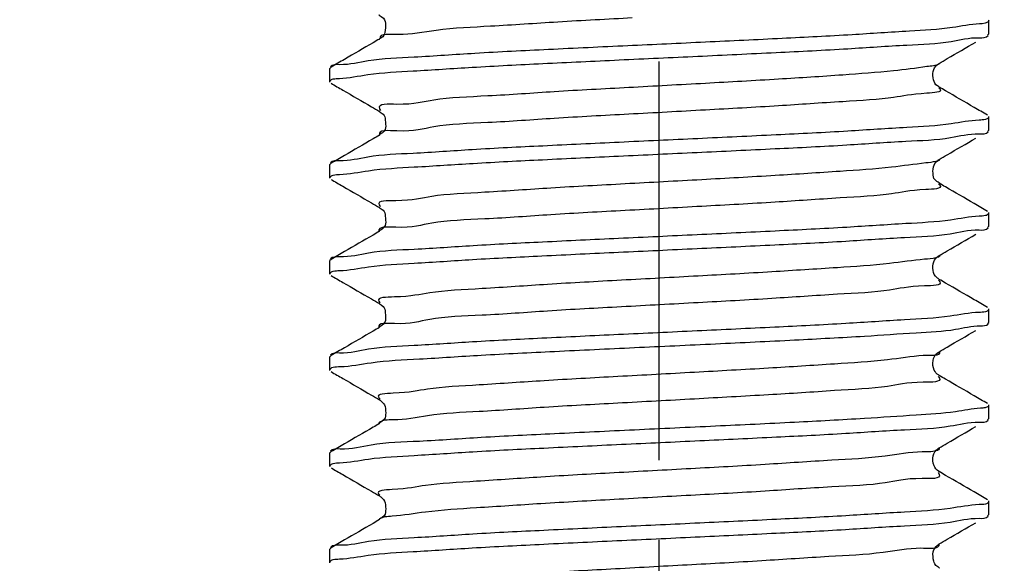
# Model space of a CAD drawing. Header units: millimetres. Extents: x 0 to 210, y 0 to 297.
# Tile 177 of 184: x 125 to 142, y 189 to 199. Entities that reach past the tile are written whole.
import ezdxf

# ---------------------------------------------------------------- set-up
doc = ezdxf.new("R2010")
doc.units = ezdxf.units.MM
doc.header["$LTSCALE"] = 19.36
doc.linetypes.add('CENTER', pattern=[0.6, 0.375, -0.075, 0.075, -0.075])
doc.layers.get('0').update_dxf_attribs({"linetype": 'CONTINUOUS'})
doc.layers.add('DEFAULT_1', color=7, linetype='CENTER')
doc.layers.add('ZEICHNUNGSBEMASSUNGEN', color=7, linetype='CONTINUOUS')
doc.styles.get("Standard").update_dxf_attribs({"font": 'ISOCP.SHX', "width": 0.6})
doc.dimstyles.new('DIMSTYLE_1', dxfattribs={"dimtxt": 2.5, "dimasz": 3.5, "dimexe": 0.18, "dimexo": 0.0625, "dimgap": 0.09, "dimtad": 1, "dimdsep": 46, "dimtxsty": 'Standard', "dimblk": '_FILLED', "dimblk1": '_FILLED', "dimblk2": '_FILLED', "dimcen": 0.09, "dimclrt": 7, "dimadec": 0, "dimazin": 0, "dimtp": 0.01, "dimtm": 0.01, "dimtfac": 1, "dimtofl": 0, "dimtmove": 0, "dimatfit": 3, "dimldrblk": '_FILLED', "dimfxl": 0, "dimtolj": 1, "dimarcsym": 0})
doc.dimstyles.new('DIMSTYLE_2', dxfattribs={"dimtxt": 2.5, "dimasz": 3.5, "dimexe": 0.18, "dimexo": 0.0625, "dimgap": 0.09, "dimtad": 1, "dimdec": 3, "dimdsep": 46, "dimtxsty": 'Standard', "dimblk": '_FILLED', "dimblk1": '_FILLED', "dimblk2": '_FILLED', "dimcen": 0.09, "dimclrt": 7, "dimadec": 0, "dimazin": 0, "dimtp": 0.001, "dimtm": 0.001, "dimtfac": 1, "dimtdec": 3, "dimtofl": 0, "dimtmove": 0, "dimatfit": 3, "dimldrblk": '_FILLED', "dimfxl": 0, "dimtolj": 1, "dimarcsym": 0})
doc.dimstyles.new('DIMSTYLE_3', dxfattribs={"dimtxt": 2.5, "dimasz": 3.5, "dimexe": 0.18, "dimexo": 0.0625, "dimgap": 0.09, "dimtad": 1, "dimdec": 3, "dimdsep": 46, "dimtxsty": 'Standard', "dimblk": '_FILLED', "dimblk1": '_FILLED', "dimblk2": '_FILLED', "dimcen": 0.09, "dimclrt": 7, "dimadec": 0, "dimazin": 0, "dimtp": 0.001, "dimtm": 0.001, "dimtfac": 1, "dimtdec": 3, "dimtofl": 0, "dimtmove": 0, "dimatfit": 3, "dimldrblk": '_FILLED', "dimfxl": 0, "dimtolj": 1, "dimarcsym": 0})
doc.dimstyles.new('DIMSTYLE_4', dxfattribs={"dimtxt": 2.5, "dimasz": 3.5, "dimexe": 0.18, "dimexo": 0.0625, "dimgap": 0.09, "dimtad": 1, "dimdsep": 46, "dimtxsty": 'Standard', "dimblk": '_FILLED', "dimblk1": '_FILLED', "dimblk2": '_FILLED', "dimcen": 0.09, "dimclrt": 7, "dimadec": 0, "dimazin": 0, "dimtp": 0.01, "dimtm": 0.01, "dimtfac": 1, "dimtofl": 0, "dimtmove": 0, "dimatfit": 3, "dimldrblk": '_FILLED', "dimfxl": 0, "dimtolj": 1, "dimarcsym": 0})
doc.dimstyles.new('DIMSTYLE_5', dxfattribs={"dimtxt": 2.5, "dimasz": 3.5, "dimexe": 0.18, "dimexo": 0.0625, "dimgap": 0.09, "dimtad": 1, "dimdsep": 46, "dimtxsty": 'Standard', "dimblk": '_FILLED', "dimblk1": '_FILLED', "dimblk2": '_FILLED', "dimcen": 0.09, "dimclrt": 7, "dimadec": 0, "dimazin": 0, "dimtp": 0.5, "dimtm": 0.5, "dimtfac": 1, "dimtofl": 0, "dimtmove": 0, "dimatfit": 3, "dimldrblk": '_FILLED', "dimfxl": 0, "dimtolj": 1, "dimarcsym": 0})
doc.dimstyles.new('DIMSTYLE_6', dxfattribs={"dimtxt": 2.5, "dimasz": 3.5, "dimexe": 0.18, "dimexo": 0.0625, "dimgap": 0.09, "dimtad": 1, "dimdec": 3, "dimdsep": 46, "dimtxsty": 'Standard', "dimblk": '_FILLED', "dimblk1": '_FILLED', "dimblk2": '_FILLED', "dimcen": 0.09, "dimclrt": 7, "dimadec": 0, "dimazin": 0, "dimtp": 0.001, "dimtm": 0.001, "dimtfac": 1, "dimtdec": 3, "dimtofl": 0, "dimtmove": 0, "dimatfit": 3, "dimldrblk": '_FILLED', "dimfxl": 0, "dimtolj": 1, "dimarcsym": 0})
doc.dimstyles.new('DIMSTYLE_7', dxfattribs={"dimtxt": 2.5, "dimasz": 3.5, "dimexe": 0.18, "dimexo": 0.0625, "dimgap": 0.09, "dimtad": 1, "dimdsep": 46, "dimtxsty": 'Standard', "dimblk": '_FILLED', "dimblk1": '_FILLED', "dimblk2": '_FILLED', "dimcen": 0.09, "dimclrt": 7, "dimadec": 0, "dimazin": 0, "dimtol": 1, "dimtp": 0.1, "dimtm": 0.1, "dimtfac": 1, "dimtofl": 0, "dimtmove": 0, "dimatfit": 3, "dimldrblk": '_FILLED', "dimfxl": 0, "dimtolj": 1, "dimarcsym": 0})

# ---------------------------------------------------------------- blocks, each defined once
blk = doc.blocks.new('_FILLED')
at = {"color": 0, "linetype": 'ByBlock'}
blk.add_solid([(0, 0), (-1, 0.1429), (-1, -0.1429)], dxfattribs=at)
blk = doc.blocks.new('*D')
at = {"color": 3}
for p, q in [((154.911, 251.839), (154.911, 274.499)), ((154.911, 274.499), (154.911, 251.589)), ((132.186, 251.839), (132.186, 271.429)), ((140.186, 251.839), (140.186, 271.429)), ((132.186, 270.429), (136.186, 270.429)), ((140.186, 270.429), (136.186, 270.429)), ((140.186, 251.839), (119.81, 251.839)), ((120.81, 251.839), (120.81, 244.839)), ((132.687, 251.839), (155.911, 251.839)), ((140.186, 251.839), (185.376, 251.839)), ((184.376, 251.839), (184.376, 196.839)), ((154.911, 243.839), (154.911, 251.589)), ((132.186, 251.339), (155.911, 251.339)), ((154.911, 251.339), (154.911, 243.839)), ((140.686, 247.839), (156.109, 247.839)), ((155.109, 247.839), (155.109, 242.839)), ((120.81, 237.839), (120.81, 244.839)), ((155.109, 237.839), (155.109, 242.839)), ((140.186, 237.839), (119.81, 237.839)), ((130.186, 237.839), (130.186, 201.939)), ((140.686, 237.839), (156.109, 237.839)), ((142.186, 237.839), (142.186, 201.939)), ((136.186, 202.939), (116.608, 202.939)), ((130.186, 202.939), (136.186, 202.939)), ((142.186, 202.939), (136.186, 202.939)), ((184.376, 141.839), (184.376, 196.839)), ((43.965, 141.839), (55.646, 141.839)), ((45.305, 141.839), (61.435, 141.839)), ((54.646, 141.839), (54.646, 135.839)), ((60.435, 141.839), (60.435, 81.839)), ((140.186, 141.839), (185.376, 141.839)), ((146.186, 131.571), (146.186, 138.185)), ((122.563, 128.839), (122.563, 136.339)), ((122.563, 136.339), (122.563, 128.589)), ((54.646, 129.839), (54.646, 135.839)), ((146.186, 131.571), (151.914, 134.878)), ((144.189, 129.916), (145.186, 129.839)), ((43.965, 129.839), (55.646, 129.839)), ((146.183, 129.762), (145.186, 129.839)), ((145.186, 129.839), (159.716, 128.712)), ((126.687, 128.839), (121.563, 128.839)), ((122.563, 120.839), (122.563, 128.589)), ((126.186, 128.339), (121.563, 128.339)), ((122.563, 128.339), (122.563, 120.839)), ((60.435, 21.839), (60.435, 81.839)), ((126.186, 21.839), (126.186, 49.881)), ((146.186, 21.839), (146.186, 49.881)), ((126.186, 48.881), (136.186, 48.881)), ((146.186, 48.881), (136.186, 48.881)), ((136.186, 48.881), (173.837, 48.881)), ((20.514, 32.339), (20.514, 41.533)), ((20.514, 41.533), (20.514, 32.089)), ((145.186, 31.839), (145.186, 34.12)), ((146.186, 31.839), (146.186, 34.12)), ((145.186, 33.12), (145.686, 33.12)), ((146.186, 33.12), (145.686, 33.12)), ((45.305, 32.339), (19.514, 32.339)), ((45.305, 32.339), (45.305, 7.967)), ((20.514, 24.339), (20.514, 32.089)), ((44.805, 31.839), (19.514, 31.839)), ((20.514, 31.839), (20.514, 24.339)), ((44.805, 31.839), (28.072, 15.105)), ((45.305, 31.839), (56.071, 31.839)), ((55.071, 31.839), (55.071, 26.839)), ((55.071, 21.839), (55.071, 26.839)), ((30.394, 24.449), (18.136, 13.272)), ((45.305, 21.839), (61.435, 21.839)), ((45.305, 21.839), (56.071, 21.839))]:
    blk.add_line(p, q, dxfattribs=at)
for centre, radius, start, end in [((146.186, 131.571), 5.613, 60, 90), ((146.186, 131.571), 5.613, 30, 60), ((45.305, 32.339), 23.372, 225.0011, 247.5005), ((45.305, 32.339), 23.372, 247.5005, 270)]:
    blk.add_arc(centre, radius, start, end, dxfattribs=at)
for points in [[(149.671, 136.587), (146.186, 137.185), (149.364, 135.635)], [(148.117, 136.355), (151.048, 134.378), (148.788, 137.097)], [(31.758, 13.909), (28.779, 15.812), (31.106, 13.151)], [(41.777, 8.73), (45.305, 8.967), (41.852, 9.728)]]:
    blk.add_solid(points, dxfattribs=at)
at = {"layer": 'ZEICHNUNGSBEMASSUNGEN', "color": 3}
for p, q in [((133.686, 247.839), (133.686, 258.637)), ((138.686, 247.839), (138.686, 258.637)), ((133.686, 257.637), (127.809, 257.637)), ((127.809, 257.637), (136.186, 257.637)), ((146.186, 257.637), (136.186, 257.637)), ((138.686, 257.637), (146.186, 257.637)), ((35.305, 251.839), (10.936, 251.839)), ((11.936, 251.839), (11.936, 136.839)), ((139.389, 249.361), (147.706, 239.608)), ((11.936, 21.839), (11.936, 136.839)), ((35.305, 21.839), (10.936, 21.839))]:
    blk.add_line(p, q, dxfattribs=at)
at = {"color": 3, "xscale": 3.5, "yscale": 3.5, "zscale": 3.5}
for p, rotation in [((132.186, 270.429), 180), ((154.911, 251.839), 270), ((120.81, 251.839), 90), ((184.376, 251.839), 90), ((154.911, 251.339), 90), ((155.109, 247.839), 90), ((120.81, 237.839), 270), ((155.109, 237.839), 270), ((130.186, 202.939), 180), ((184.376, 141.839), 270), ((54.646, 141.839), 90), ((60.435, 141.839), 90), ((54.646, 129.839), 270), ((122.563, 128.839), 270), ((146.183, 129.762), 355.5650429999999), ((144.189, 129.916), 175.565043), ((122.563, 128.339), 90), ((126.186, 48.881), 180), ((20.514, 32.339), 270), ((145.186, 33.12), 180), ((20.514, 31.839), 90), ((55.071, 31.839), 90), ((55.071, 21.839), 270), ((60.435, 21.839), 270), ((30.394, 24.449), 42.358682)]:
    blk.add_blockref('_FILLED', p, dxfattribs=dict(at, rotation=rotation))
for p in [(140.186, 270.429), (142.186, 202.939), (146.186, 48.881), (146.186, 33.12)]:
    blk.add_blockref('_FILLED', p, dxfattribs=at)
at = {"layer": 'ZEICHNUNGSBEMASSUNGEN', "color": 3, "xscale": 3.5, "yscale": 3.5, "zscale": 3.5}
blk.add_blockref('_FILLED', (133.686, 257.637), dxfattribs=at)
for p, rotation in [((138.686, 257.637), 180), ((11.936, 251.839), 90), ((139.389, 249.361), 130.458041), ((11.936, 21.839), 270)]:
    blk.add_blockref('_FILLED', p, dxfattribs=dict(at, rotation=rotation))
at = {"color": 7}
for s, rotation, width, p in [('x45%%176 ', 90, 0.72, (154.286, 265.499)), ('0,5', 90, 0.690476, (154.286, 260.321)), ('0,1', 90, 0.642857, (120.185, 244.264)), ('%%p', 90, 1.166667, (120.185, 241.347)), ('10', 90, 0.678571, (154.484, 240.574)), ('14', 90, 0.678571, (120.185, 237.954)), ('110', 90, 0.642857, (183.751, 182.43)), ('60%%d', -43.1822, 0.746032, (150.554, 140.313)), ('12', 90, 0.678571, (54.021, 133.486)), ('%%c', -4.435, 1.333333, (154.482, 129.745)), ('2', -4.435, 0.785714, (157.805, 129.487)), ('0,5', 90, 0.690476, (121.938, 126)), ('120', 90, 0.714286, (59.81, 61.983)), ('0,5', 90, 0.690476, (19.889, 36.355)), ('10', 90, 0.678571, (54.446, 24.831)), ('8', 42.3587, 0.785714, (19.166, 15.057)), ('45%%d', -22.4995, 0.722222, (35.294, 15.247)), ('R', 42.3587, 0.785714, (17.714, 13.734))]:
    blk.add_text(s, height=2.5, rotation=rotation, dxfattribs=dict(at, width=width)).set_placement(p)
for s, width, p in [('%%c', 1.333333, (133.41, 271.054)), ('8', 0.785714, (136.743, 271.054)), ('F8', 0.75, (138.707, 271.054)), ('12', 0.678571, (118.751, 203.564)), ('M', 0.857143, (116.608, 203.564)), ('%%c', 1.333333, (166.575, 49.506)), ('20', 0.785714, (169.909, 49.506)), ('1', 0.571429, (145.092, 33.745))]:
    blk.add_text(s, height=2.5, dxfattribs=dict(at, width=width)).set_placement(p)
at = {"layer": 'ZEICHNUNGSBEMASSUNGEN', "color": 7, "width": 0.714286}
blk.add_text('5', height=2.5, dxfattribs=at).set_placement((127.809, 258.262))
at = {"layer": 'ZEICHNUNGSBEMASSUNGEN', "color": 7}
for s, rotation, width, p in [('R', -49.542, 0.785714, (145.632, 243.003)), ('2', -49.542, 0.785714, (146.906, 241.509)), ('230', 90, 0.761905, (11.311, 61.218))]:
    blk.add_text(s, height=2.5, rotation=rotation, dxfattribs=dict(at, width=width)).set_placement(p)

msp = doc.modelspace()

# ---------------------------------------------------------------- linework, layer by layer
at = {"color": 7}
for p, q in [((142.1864, 198.839), (142.1864, 199.0879)), ((142.1671, 198.8166), (142.1864, 198.839)), ((130.2057, 198.2352), (130.1864, 198.2129)), ((130.1864, 197.964), (130.1864, 198.2129)), ((141.2568, 198.2853), (141.2833, 198.3044)), ((142.1864, 197.089), (142.1864, 197.3379)), ((142.1671, 197.0666), (142.1864, 197.089)), ((130.2057, 196.4852), (130.1864, 196.4629)), ((130.1864, 196.214), (130.1864, 196.4629)), ((141.2615, 196.5392), (141.2835, 196.5545)), ((142.1864, 195.339), (142.1864, 195.5879)), ((142.1671, 195.3166), (142.1864, 195.339)), ((141.2676, 194.794), (141.2839, 194.8047)), ((130.2057, 194.7352), (130.1864, 194.7129)), ((130.1864, 194.464), (130.1864, 194.7129)), ((142.1864, 193.589), (142.1864, 193.8379)), ((142.1671, 193.5666), (142.1864, 193.589)), ((141.2589, 193.0371), (141.2833, 193.0544)), ((130.2057, 192.9852), (130.1864, 192.9629)), ((130.1864, 192.714), (130.1864, 192.9629)), ((142.1864, 191.839), (142.1864, 192.0879)), ((142.1671, 191.8166), (142.1864, 191.839)), ((130.2057, 191.2352), (130.1864, 191.2129)), ((130.1864, 190.964), (130.1864, 191.2129)), ((142.1864, 190.089), (142.1864, 190.3379)), ((142.1671, 190.0666), (142.1864, 190.089)), ((130.2057, 189.4852), (130.1864, 189.4629)), ((130.1864, 189.214), (130.1864, 189.4629))]:
    msp.add_line(p, q, dxfattribs=at)
at = {"color": 3}
for p, q in [((131.089, 198.7471), (131.0889, 198.747)), ((141.2839, 198.3047), (141.2833, 198.3044)), ((141.2836, 197.8723), (141.2839, 197.8721)), ((131.089, 197.4297), (131.0894, 197.4295)), ((131.0891, 196.9972), (131.089, 196.9971)), ((141.2839, 196.5547), (141.2835, 196.5545)), ((141.2836, 196.1223), (141.2839, 196.1221)), ((131.089, 195.6797), (131.0894, 195.6795)), ((131.0891, 195.2472), (131.089, 195.2471)), ((141.2834, 194.3724), (141.2839, 194.3721)), ((131.089, 193.9297), (131.0894, 193.9295)), ((131.0892, 193.4972), (131.089, 193.4971)), ((141.2839, 193.0547), (141.2833, 193.0544)), ((141.2839, 192.6221), (141.2844, 192.6218)), ((131.0885, 192.18), (131.089, 192.1797)), ((131.0892, 191.7472), (131.089, 191.7471)), ((141.2853, 191.3056), (141.2839, 191.3047)), ((141.2839, 190.8721), (141.2844, 190.8718)), ((131.0885, 190.43), (131.089, 190.4297)), ((131.0892, 189.9972), (131.089, 189.9971)), ((141.285, 189.5554), (141.2839, 189.5547))]:
    msp.add_line(p, q, dxfattribs=at)
at = {"color": 7}
for points, start_tangent, end_tangent in [([(131.0899, 199.181), (131.081, 199.184), (131.1194, 199.1574), (131.1957, 199.0358), (131.1871, 198.8665), (131.1114, 198.7626), (131.0808, 198.7428), (131.0894, 198.7456)], (-0.5845299, 0.204693), (0.6143367, 0.2201665)), ([(142.0191, 199.0219), (141.5259, 198.956), (140.744, 198.8906), (139.6989, 198.8246), (138.426, 198.7569), (137.0277, 198.6895), (135.6103, 198.6236)], (-8.3585528, -0.4577908), (-6.4159589, -0.2992127)), ([(142.1864, 199.0879), (142.0191, 199.0219)], (0, -0.1798833), (-0.2340931, -0.0128211)), ([(131.089, 198.7471), (130.9717, 198.6791), (130.4506, 198.377), (130.2057, 198.2352)], (-0.8831333, -0.5121351), (-0.883399, -0.5116766)), ([(130.2461, 198.0199), (130.3584, 198.0308), (130.875, 198.0987), (131.7003, 198.1663), (132.7764, 198.2331), (134.0638, 198.3008), (135.455, 198.3674), (136.8864, 198.434), (138.3156, 198.5025), (139.6227, 198.5713), (140.6975, 198.6385), (141.5041, 198.7049), (142.0135, 198.7719), (142.1766, 198.8091)], (13.0658654, 3.0951342), (6.2076791, 7.8074051)), ([(135.6103, 198.6236), (134.1655, 198.5547), (132.8277, 198.4849), (131.7193, 198.4165), (130.8825, 198.3484), (130.3624, 198.2805), (130.1961, 198.2427)], (-5.4070403, -0.2521611), (-2.7737443, -3.5692018)), ([(141.4305, 198.3898), (141.9517, 198.6918)], (0.5211034, 0.3021189), (0.5211969, 0.3019575)), ([(141.2839, 198.3047), (141.4305, 198.3898)], (0.1466419, 0.0850386), (0.1466507, 0.0850234)), ([(141.2824, 197.8718), (141.252, 197.8957), (141.1811, 198.0039), (141.1767, 198.159), (141.2472, 198.2766), (141.2577, 198.2839)], (-0.0553484, 0.125931), (0.6391253, 0.4300145)), ([(130.1866, 197.9677), (130.2138, 198.0081)], (0.0035402, 0.056155), (0.0476971, 0.0266616)), ([(130.2057, 197.9416), (130.4212, 197.8168)], (0.215484, -0.1248113), (0.2154709, -0.1248339)), ([(130.2138, 198.0081), (130.2461, 198.0199)], (0.027311, 0.0152662), (0.0367045, 0.0086948)), ([(141.9223, 197.502), (141.4012, 197.8041), (141.2839, 197.8721)], (-0.6385281, 0.3699468), (-0.6383806, 0.3702013)), ([(130.4212, 197.8168), (130.9424, 197.5148), (131.089, 197.4297)], (0.667874, -0.3869355), (0.6677137, -0.3872119)), ([(142.1671, 197.3602), (141.9223, 197.502)], (-0.2448263, 0.1418067), (-0.2448092, 0.1418362)), ([(131.0899, 197.431), (131.0817, 197.4336), (131.1209, 197.406), (131.1892, 197.305), (131.2013, 197.1632), (131.141, 197.0413), (131.0877, 196.9963), (131.0892, 196.9964)], (-0.5655931, 0.1947948), (0.303462, 0.0304398)), ([(142.1863, 197.3342), (142.1589, 197.2935)], (-0.0035493, -0.0564926), (-0.0480256, -0.0267597)), ([(142.1266, 197.2818), (142.0135, 197.2708), (141.5041, 197.2037), (140.6975, 197.1374), (139.6227, 197.0702), (138.3156, 197.0014), (136.8864, 196.9329), (135.455, 196.8663), (134.0638, 196.7997), (132.7764, 196.732), (131.7003, 196.6651), (130.875, 196.5976), (130.3584, 196.5297), (130.1964, 196.4927)], (-13.0599418, -3.0908028), (-6.2362153, -7.7912095)), ([(142.1589, 197.2935), (142.1266, 197.2818)], (-0.0273439, -0.015236), (-0.0366975, -0.0086849)), ([(131.089, 196.9971), (130.9717, 196.9291), (130.4506, 196.627), (130.2057, 196.4852)], (-0.8831333, -0.5121351), (-0.883399, -0.5116766)), ([(130.2451, 196.2703), (130.3627, 196.2817), (130.8905, 196.3503), (131.7231, 196.4178), (132.7948, 196.4842), (134.0613, 196.5506), (135.4453, 196.617), (136.8731, 196.6834), (138.2973, 196.7516), (139.6021, 196.8202), (140.6769, 196.887), (141.493, 196.9537), (142.012, 197.0216), (142.1767, 197.0591)], (12.9000104, 3.1750155), (6.1559975, 7.8342679)), ([(141.4305, 196.6398), (141.9517, 196.9418)], (0.5211034, 0.3021189), (0.5211969, 0.3019575)), ([(141.2839, 196.5547), (141.4305, 196.6398)], (0.1466419, 0.0850386), (0.1466507, 0.0850234)), ([(141.283, 196.1202), (141.2885, 196.1191), (141.244, 196.1533), (141.1772, 196.266), (141.1803, 196.4205), (141.2529, 196.5319), (141.2622, 196.5381)], (0.4094521, -0.1148864), (0.6761394, 0.43769)), ([(130.1866, 196.2176), (130.212, 196.2576)], (0.0033288, 0.0547071), (0.0447428, 0.0269416)), ([(130.212, 196.2576), (130.2451, 196.2703)], (0.0275256, 0.0165744), (0.0378856, 0.0093246)), ([(130.2057, 196.1916), (130.4212, 196.0668)], (0.215484, -0.1248113), (0.2154709, -0.1248339)), ([(130.4212, 196.0668), (130.9424, 195.7648), (131.089, 195.6797)], (0.667874, -0.3869355), (0.6677137, -0.3872119)), ([(141.9223, 195.752), (141.4012, 196.0541), (141.2839, 196.1221)], (-0.6385281, 0.3699468), (-0.6383806, 0.3702013)), ([(142.1671, 195.6102), (141.9223, 195.752)], (-0.2448263, 0.1418067), (-0.2448092, 0.1418362)), ([(142.1272, 195.5317), (142.012, 195.5205), (141.493, 195.4526), (140.6769, 195.3859), (139.6021, 195.3191), (138.2973, 195.2505), (136.8731, 195.1823), (135.4453, 195.1159), (134.0613, 195.0495), (132.7948, 194.983), (131.7231, 194.9167), (130.8905, 194.8492), (130.3627, 194.7805), (130.1961, 194.7427)], (-12.9832117, -3.131856), (-6.0958158, -7.8657189)), ([(131.0899, 195.681), (131.0817, 195.6836), (131.1209, 195.656), (131.1892, 195.555), (131.2013, 195.4132), (131.141, 195.2913), (131.0877, 195.2463), (131.0892, 195.2464)], (-0.5655931, 0.1947948), (0.3034621, 0.0304398)), ([(142.1598, 195.5439), (142.1272, 195.5317)], (-0.0274303, -0.0158649), (-0.037256, -0.008987)), ([(142.1863, 195.5842), (142.1598, 195.5439)], (-0.0034414, -0.0556182), (-0.0464204, -0.0268483)), ([(131.089, 195.2471), (130.9717, 195.1791), (130.4506, 194.877), (130.2057, 194.7352)], (-0.8831333, -0.5121351), (-0.883399, -0.5116766)), ([(130.2452, 194.5203), (130.3623, 194.5316), (130.8891, 194.6001), (131.7198, 194.6676), (132.7856, 194.7336), (134.0482, 194.8), (135.4457, 194.867), (136.873, 194.9334), (138.2895, 195.0012), (139.5829, 195.0691), (140.653, 195.1353), (141.484, 195.2029), (142.0107, 195.2714), (142.1768, 195.3091)], (12.9144887, 3.1679381), (6.1137176, 7.8563244)), ([(141.2839, 194.8047), (141.4305, 194.8898), (141.9517, 195.1918)], (0.6677137, 0.3872119), (0.667874, 0.3869355)), ([(141.2834, 194.3724), (141.2441, 194.4032), (141.1728, 194.5326), (141.1889, 194.6926), (141.2595, 194.7876), (141.2682, 194.793)], (-0.1074089, 0.1544473), (0.6568819, 0.4052662)), ([(130.1866, 194.4676), (130.2122, 194.5076)], (0.0033473, 0.0548446), (0.0450099, 0.0269211)), ([(130.2057, 194.4416), (130.4212, 194.3168)], (0.215484, -0.1248113), (0.2154709, -0.1248339)), ([(130.2122, 194.5076), (130.2452, 194.5203)], (0.0275076, 0.0164528), (0.0377768, 0.0092667)), ([(130.4212, 194.3168), (130.9424, 194.0148), (131.089, 193.9297)], (0.667874, -0.3869355), (0.6677137, -0.3872119)), ([(141.9223, 194.002), (141.4012, 194.3041), (141.2839, 194.3721)], (-0.6385281, 0.3699468), (-0.6383806, 0.3702013)), ([(131.0899, 193.931), (131.0814, 193.9338), (131.1195, 193.9074), (131.1906, 193.8012), (131.1985, 193.6513), (131.1342, 193.5338), (131.0867, 193.4958), (131.0894, 193.4961)], (-0.5719753, 0.1988766), (0.3683791, 0.0672399)), ([(142.1671, 193.8602), (141.9223, 194.002)], (-0.2448263, 0.1418067), (-0.2448092, 0.1418362)), ([(142.1277, 193.7816), (142.0107, 193.7703), (141.484, 193.7018), (140.653, 193.6342), (139.5829, 193.568), (138.2895, 193.5001), (136.873, 193.4323), (135.4457, 193.3659), (134.0482, 193.2989), (132.7856, 193.2325), (131.7198, 193.1665), (130.8891, 193.099), (130.3623, 193.0305), (130.1961, 192.9927)], (-12.9205517, -3.1652581), (-6.1077507, -7.8595447)), ([(142.1606, 193.7942), (142.1277, 193.7816)], (-0.027499, -0.0164058), (-0.0377341, -0.0092441)), ([(142.1863, 193.8342), (142.1606, 193.7942)], (-0.0033543, -0.0548853), (-0.0451033, -0.0269085)), ([(139.9274, 193.339), (140.8639, 193.4005), (141.5835, 193.463), (142.0363, 193.5265), (142.175, 193.5592)], (2.2396213, 0.1329745), (1.3182062, 1.393705)), ([(131.089, 193.4971), (130.9717, 193.4291), (130.4506, 193.127), (130.2057, 192.9852)], (-0.8831333, -0.5121351), (-0.883399, -0.5116766)), ([(141.4305, 193.1398), (141.9517, 193.4418)], (0.5211034, 0.3021189), (0.5211969, 0.3019575)), ([(130.242, 192.7713), (130.3743, 192.7839), (130.9357, 192.8547), (131.816, 192.9242), (132.9431, 192.9924), (134.2755, 193.0612), (135.7313, 193.1303), (137.2098, 193.1992), (138.6521, 193.2694), (139.9274, 193.339)], (10.095077, 2.7683242), (9.6593405, 0.5735103)), ([(141.2849, 192.6226), (141.2701, 192.6311), (141.1952, 192.7209), (141.1727, 192.8936), (141.2486, 193.028), (141.2599, 193.0357)], (-0.4961292, 0.282878), (0.6428727, 0.4263727)), ([(141.2839, 193.0547), (141.4305, 193.1398)], (0.1466419, 0.0850386), (0.1466507, 0.0850234)), ([(130.1865, 192.7175), (130.2065, 192.7551)], (0.0027311, 0.0492264), (0.0353762, 0.0271348)), ([(130.2057, 192.6916), (130.4212, 192.5668)], (0.215484, -0.1248113), (0.2154709, -0.1248339)), ([(130.2065, 192.7551), (130.242, 192.7713)], (0.0279797, 0.0214615), (0.0421252, 0.0115518)), ([(130.4212, 192.5668), (130.9424, 192.2648), (131.089, 192.1797)], (0.667874, -0.3869355), (0.6677137, -0.3872119)), ([(141.9223, 192.252), (141.4012, 192.5541), (141.2839, 192.6221)], (-0.6385281, 0.3699468), (-0.6383806, 0.3702013)), ([(131.0884, 192.1798), (131.1158, 192.1606), (131.1893, 192.0545), (131.2001, 191.9078), (131.1389, 191.7889), (131.0872, 191.7461), (131.0893, 191.7462)], (0.4422639, -0.2622977), (0.3089777, 0.0398366)), ([(142.1671, 192.1102), (141.9223, 192.252)], (-0.2448263, 0.1418067), (-0.2448092, 0.1418362)), ([(142.1212, 192.0343), (142.0363, 192.0254), (141.5835, 191.9619), (140.8639, 191.8994), (139.9274, 191.8379)], (-2.5460385, -0.4989116), (-2.1807681, -0.1294802)), ([(142.1506, 192.0426), (142.1212, 192.0343)], (-0.0262232, -0.0105197), (-0.0322104, -0.0063118)), ([(142.1863, 192.0839), (142.1506, 192.0426)], (-0.00471, -0.0613483), (-0.0610598, -0.0244948)), ([(139.9274, 191.8379), (138.6521, 191.7683), (137.2098, 191.6981), (135.7313, 191.6292), (134.2755, 191.5601), (132.9431, 191.4913), (131.816, 191.4231), (130.9357, 191.3536), (130.3743, 191.2827), (130.1954, 191.2426)], (-9.7185525, -0.577026), (-4.6861611, -6.5821784)), ([(130.2452, 191.0203), (130.3624, 191.0316), (130.8894, 191.1002), (131.7202, 191.1676), (132.7893, 191.2338), (134.0803, 191.3016), (135.4951, 191.3693), (136.9226, 191.4357), (138.3221, 191.5028), (139.5864, 191.5693), (140.6524, 191.6353), (141.4838, 191.7028), (142.0107, 191.7714), (142.1768, 191.8091)], (12.9117817, 3.1692645), (6.1114845, 7.8575104)), ([(131.089, 191.7471), (130.9717, 191.6791), (130.4506, 191.377), (130.2057, 191.2352)], (-0.8831333, -0.5121351), (-0.883399, -0.5116766)), ([(141.2839, 191.3047), (141.4305, 191.3898), (141.9517, 191.6918)], (0.6677137, 0.3872119), (0.667874, 0.3869355)), ([(141.2849, 190.8725), (141.2704, 190.8808), (141.1913, 190.9789), (141.1769, 191.1598), (141.2583, 191.2866), (141.2854, 191.3053)], (-0.4988391, 0.287692), (0.4336407, 0.2539486)), ([(130.1866, 190.9676), (130.2122, 191.0076)], (0.0033438, 0.054819), (0.04496, 0.026925)), ([(130.2057, 190.9416), (130.4212, 190.8168)], (0.215484, -0.1248113), (0.2154709, -0.1248339)), ([(130.2122, 191.0076), (130.2452, 191.0203)], (0.027511, 0.0164754), (0.0377971, 0.0092775)), ([(141.9223, 190.502), (141.4012, 190.8041), (141.2839, 190.8721)], (-0.6385281, 0.3699468), (-0.6383806, 0.3702013)), ([(130.4212, 190.8168), (130.9424, 190.5148), (131.089, 190.4297)], (0.667874, -0.3869355), (0.6677137, -0.3872119)), ([(142.1671, 190.3602), (141.9223, 190.502)], (-0.2448263, 0.1418067), (-0.2448092, 0.1418362)), ([(131.0884, 190.4298), (131.1158, 190.4106), (131.1893, 190.3045), (131.2001, 190.1578), (131.1389, 190.0389), (131.0872, 189.9961), (131.0893, 189.9962)], (0.4422639, -0.2622977), (0.3089777, 0.0398366)), ([(142.1863, 190.3342), (142.1607, 190.2942)], (-0.0033506, -0.0548579), (-0.0450507, -0.0269123)), ([(142.1277, 190.2816), (142.0107, 190.2703), (141.4838, 190.2017), (140.6524, 190.1342), (139.5864, 190.0682), (138.3221, 190.0017), (136.9226, 189.9346), (135.4951, 189.8682), (134.0803, 189.8005), (132.7893, 189.7327), (131.7202, 189.6665), (130.8894, 189.599), (130.3624, 189.5305), (130.1961, 189.4927)], (-12.9177544, -3.1666491), (-6.1055215, -7.8607308)), ([(142.1607, 190.2942), (142.1277, 190.2816)], (-0.0275025, -0.0164294), (-0.0377551, -0.0092553)), ([(131.089, 189.9971), (130.9717, 189.9291), (130.4506, 189.627), (130.2057, 189.4852)], (-0.8831333, -0.5121351), (-0.883399, -0.5116766)), ([(130.2456, 189.2702), (130.3612, 189.2814), (130.8813, 189.3494), (131.6994, 189.4162), (132.7751, 189.483), (134.0803, 189.5516), (135.5037, 189.6197), (136.9307, 189.6861), (138.3156, 189.7525), (139.5799, 189.8189), (140.6507, 189.8852), (141.4831, 189.9528), (142.0105, 190.0214), (142.1768, 190.0591)], (12.9702537, 3.1382805), (6.1055026, 7.8605416)), ([(141.2839, 189.5547), (141.4305, 189.6398), (141.9517, 189.9418)], (0.6677137, 0.3872119), (0.667874, 0.3869355)), ([(141.2834, 189.1207), (141.292, 189.1178), (141.2603, 189.1386), (141.1857, 189.2417), (141.1776, 189.4122), (141.257, 189.5355), (141.2852, 189.5551)], (0.5920216, -0.2117716), (0.4518857, 0.2672597)), ([(130.1866, 189.2177), (130.2129, 189.2579)], (0.0034245, 0.0554949), (0.0461785, 0.0268679)), ([(130.2129, 189.2579), (130.2456, 189.2702)], (0.0274463, 0.015969), (0.0373494, 0.009037))]:
    msp.add_spline(points, degree=3, dxfattribs=dict(at, start_tangent=start_tangent, end_tangent=end_tangent))
at = {"color": 3}
for points, start_tangent, end_tangent in [([(135.6948, 199.1317), (134.3354, 199.0554), (133.1138, 198.9792), (132.121, 198.9029), (131.431, 198.8267)], (-4.2690702, -0.2333098), (-5.8871435, 0.0378504)), ([(131.431, 198.8267), (131.0951, 198.7504), (131.0955, 198.7485)], (-0.4775698, 0.0030705), (0.060663, -0.2770963)), ([(141.0605, 198.2442), (140.4552, 198.168), (139.532, 198.0917), (138.3596, 198.0155), (137.0254, 197.9393), (135.6288, 197.863), (134.2736, 197.7868), (133.0609, 197.7105), (132.081, 197.6343), (131.4068, 197.558), (131.0885, 197.4818), (131.1096, 197.4463)], (-13.8362767, -2.0362444), (6.5643449, -8.1692824)), ([(141.2886, 198.2959), (141.0605, 198.2442)], (-0.1134208, -0.0697339), (-0.265674, -0.0390985)), ([(141.2767, 197.8609), (141.3028, 197.8355), (141.0605, 197.7593), (140.4552, 197.683), (139.532, 197.6068), (138.3596, 197.5305), (137.0254, 197.4543), (135.6288, 197.378), (134.2736, 197.3018), (133.0609, 197.2256), (132.081, 197.1493), (131.4068, 197.0731), (131.0885, 196.997)], (8.0207583, -5.1502471), (2.2537825, -7.1938191)), ([(141.2212, 196.5174), (141.0398, 196.4906), (140.4182, 196.4144), (139.4814, 196.3381), (138.2993, 196.2619), (136.9599, 196.1856), (135.5628, 196.1094), (134.2122, 196.0332), (133.0086, 195.9569), (132.0417, 195.8807), (131.3834, 195.8044), (131.0828, 195.7282), (131.1061, 195.6967)], (-11.7630972, -2.6082963), (7.3027965, -7.3279732)), ([(141.2674, 196.5305), (141.2212, 196.5174)], (-0.0381624, -0.0146018), (-0.0532687, -0.0118116)), ([(141.2923, 196.5438), (141.2674, 196.5305)], (-0.0176061, -0.014507), (-0.0317203, -0.0121369)), ([(141.2741, 196.1084), (141.2999, 196.0819), (141.0398, 196.0056), (140.4182, 195.9294), (139.4814, 195.8532), (138.2993, 195.7769), (136.9599, 195.7007), (135.5628, 195.6244), (134.2122, 195.5482), (133.0086, 195.4719), (132.0417, 195.3957), (131.3834, 195.3195), (131.0822, 195.2447)], (7.9990474, -5.7040723), (2.2268769, -6.2714794)), ([(141.2981, 194.8066), (141.223, 194.762)], (0.0082557, -0.0624565), (-0.14038, -0.0300459)), ([(141.223, 194.762), (141.0182, 194.737), (140.3804, 194.6608), (139.4303, 194.5845), (138.2387, 194.5083), (136.8942, 194.432), (135.497, 194.3558), (134.1511, 194.2795), (132.9568, 194.2033), (132.003, 194.1271), (131.3608, 194.0508), (131.0779, 193.9746), (131.1027, 193.9459)], (-11.3891074, -2.4376404), (7.6815803, -6.5000656)), ([(141.2711, 194.3564), (141.2962, 194.3283), (141.0182, 194.252), (140.3804, 194.1758), (139.4303, 194.0995), (138.2387, 194.0233), (136.8942, 193.9471), (135.497, 193.8708), (134.1511, 193.7946), (132.9568, 193.7183), (132.003, 193.6421), (131.3608, 193.5658), (131.0764, 193.4939)], (7.848792, -6.3735899), (1.393763, -5.4178113)), ([(141.2923, 193.0575), (140.9958, 192.9834)], (0.0610821, -0.1764313), (-0.4259277, -0.0270076)), ([(139.3787, 192.8309), (138.1777, 192.7547), (136.8284, 192.6784), (135.4312, 192.6022), (134.0904, 192.5259), (132.9056, 192.4497), (131.9651, 192.3734), (131.339, 192.2972), (131.0739, 192.221), (131.0992, 192.1944)], (-8.3635317, -0.581922), (6.4424, -4.7762488)), ([(140.9958, 192.9834), (140.342, 192.9072), (139.3787, 192.8309)], (-2.2927574, -0.1453811), (-1.6206585, -0.112763)), ([(141.2682, 192.6048), (141.2915, 192.5747), (140.9958, 192.4984), (140.342, 192.4222), (139.3787, 192.3459)], (1.4349558, -1.3753211), (-1.9711113, -0.137147)), ([(139.3787, 192.3459), (138.1777, 192.2697), (136.8284, 192.1934), (135.4312, 192.1172), (134.0904, 192.041), (132.9056, 191.9647), (131.9651, 191.8885), (131.339, 191.8122), (131.0788, 191.7576)], (-8.2657636, -0.5751194), (-3.2544533, -3.2511008)), ([(141.2307, 191.2495), (140.9727, 191.2298), (140.3029, 191.1535), (139.3265, 191.0773), (138.1164, 191.0011), (136.7624, 190.9248), (135.3656, 190.8486), (134.03, 190.7723), (132.8549, 190.6961), (131.9279, 190.6198), (131.3181, 190.5436), (131.0708, 190.4673), (131.0964, 190.442)], (-9.9071446, -2.5062975), (7.8732488, -5.2245516)), ([(141.2862, 191.3055), (141.2307, 191.2495)], (0.0284682, -0.0856851), (-0.1241036, -0.0313956)), ([(141.2646, 190.8549), (141.286, 190.8211), (140.9727, 190.7448), (140.3029, 190.6686), (139.3265, 190.5923), (138.1164, 190.5161), (136.7624, 190.4398), (135.3656, 190.3636), (134.03, 190.2874), (132.8549, 190.2111), (131.9279, 190.1349), (131.3181, 190.0586), (131.083, 190.0065)], (6.8729335, -8.0545986), (-5.6666446, -3.734872)), ([(140.9487, 189.4762), (140.2631, 189.3999), (139.2738, 189.3237), (138.0547, 189.2474), (136.6964, 189.1712), (135.3002, 189.095), (133.9699, 189.0187), (132.8048, 188.9425), (131.8914, 188.8662), (131.2979, 188.79), (131.0685, 188.7137), (131.094, 188.6891)], (-13.823356, -0.0304754), (7.6534644, -4.6532797)), ([(141.2794, 189.5536), (141.2797, 189.5524), (140.9487, 189.4762)], (0.0655208, -0.2627271), (-0.472949, -0.0010427))]:
    msp.add_spline(points, degree=3, dxfattribs=dict(at, start_tangent=start_tangent, end_tangent=end_tangent))
at = {"layer": 'DEFAULT_1', "color": 2, "linetype": 'CENTER'}
msp.add_line((136.1864, 16.839), (136.1864, 256.839), dxfattribs=at)

# ---------------------------------------------------------------- dimensions: what is measured, and where the dimension line sits
at = {"color": 3}
for base, p1, p2, angle, dimstyle, middle in [((60.4349, 141.839), (45.3051, 21.839), (45.3051, 141.839), 90, 'DIMSTYLE_1', (58.5599, 64.662)), ((145.1864, 33.1205), (146.1864, 31.839), (145.1864, 31.839), 180, 'DIMSTYLE_1', (145.8064, 34.9955)), ((55.0711, 31.839), (45.3051, 21.839), (45.3051, 31.839), 90, 'DIMSTYLE_1', (53.1961, 26.5276)), ((54.646, 129.839), (43.9653, 141.839), (43.9653, 129.839), 270, 'DIMSTYLE_3', (52.771, 135.182)), ((122.5628, 128.3386), (126.6868, 128.839), (126.1864, 128.3386), 270, 'DIMSTYLE_3', (120.6878, 128.5888)), ((20.5139, 32.3394), (44.8047, 31.839), (45.3051, 32.3394), 90, 'DIMSTYLE_3', (18.6389, 38.9438)), ((184.3764, 251.839), (140.1864, 141.839), (140.1864, 251.839), 90, 'DIMSTYLE_1', (182.5014, 184.8402)), ((120.8096, 251.839), (140.1864, 237.839), (140.1864, 251.839), 90, 'DIMSTYLE_7', (118.9346, 243.5198)), ((155.1085, 247.839), (140.6864, 237.839), (140.6864, 247.839), 90, 'DIMSTYLE_1', (153.2335, 242.2701))]:
    dim = msp.add_linear_dim(base=base, p1=p1, p2=p2, angle=angle, dimstyle=dimstyle, dxfattribs=at)
    dim.commit()
    dim.dimension.update_dxf_attribs({"geometry": '*D', "text_midpoint": middle, "dimtype": 160})
for base, p1, p2, text, middle in [((140.1864, 270.4288), (132.1864, 251.839), (140.1864, 251.839), '%%c<>F8', (137.9334, 272.3038)), ((142.1864, 202.9393), (130.1864, 237.839), (142.1864, 237.839), 'M<>', (119.3758, 204.8143)), ((146.1864, 48.8815), (126.1864, 21.839), (146.1864, 21.839), '%%c<>', (170.2064, 50.7565))]:
    dim = msp.add_linear_dim(base=base, p1=p1, p2=p2, text=text, dimstyle='DIMSTYLE_1', dxfattribs=at)
    dim.commit()
    dim.dimension.update_dxf_attribs({"geometry": '*D', "text_midpoint": middle, "dimtype": 160})
dim = msp.add_radius_dim(center=(36.3051, 29.839), mpoint=(30.3936, 24.4488), dimstyle='DIMSTYLE_2', dxfattribs=at)
dim.commit()
dim.dimension.update_dxf_attribs({"geometry": '*D', "text_midpoint": (18.3237, 15.9809), "dimtype": 164})
dim = msp.add_diameter_dim_2p(p1=(146.1834, 129.7617), p2=(144.1894, 129.9163), dimstyle='DIMSTYLE_4', dxfattribs=at)
dim.commit()
dim.dimension.update_dxf_attribs({"geometry": '*D', "text_midpoint": (157.2197, 130.7863), "dimtype": 163})
for base, line1, line2, dimstyle, middle in [((148.9932, 136.4325), ((146.1864, 131.571), (146.1864, 138.1845)), ((151.9139, 134.8778), (146.1864, 131.571)), 'DIMSTYLE_5', (153.4495, 139.3102)), ((36.3611, 10.7462), ((45.3051, 32.3394), (45.3051, 7.9671)), ((28.0717, 15.1053), (44.8047, 31.839)), 'DIMSTYLE_6', (38.2745, 15.3656))]:
    dim = msp.add_angular_dim_2l(base=base, line1=line1, line2=line2, dimstyle=dimstyle, dxfattribs=at)
    dim.commit()
    dim.dimension.update_dxf_attribs({"geometry": '*D', "text_midpoint": middle, "dimtype": 162})
dim = msp.add_linear_dim(base=(154.911, 251.3387), p1=(132.6867, 251.839), p2=(132.1864, 251.3387), angle=270, text='<>x45° ', dimstyle='DIMSTYLE_3', dxfattribs=at)
dim.commit()
dim.dimension.update_dxf_attribs({"geometry": '*D', "text_midpoint": (153.036, 267.4101), "dimtype": 160})
at = {"layer": 'ZEICHNUNGSBEMASSUNGEN', "color": 3}
for base, p1, p2, angle, middle in [((11.9357, 21.839), (35.3051, 251.8389), (35.3051, 21.839), 270, (10.0607, 64.0751)), ((133.6864, 257.6372), (138.6864, 247.839), (133.6864, 247.839), 180, (128.7019, 259.5122))]:
    dim = msp.add_linear_dim(base=base, p1=p1, p2=p2, angle=angle, dimstyle='DIMSTYLE_3', dxfattribs=at)
    dim.commit()
    dim.dimension.update_dxf_attribs({"geometry": '*D', "text_midpoint": middle, "dimtype": 160})
dim = msp.add_radius_dim(center=(140.6864, 247.839), mpoint=(139.3887, 249.3607), dimstyle='DIMSTYLE_2', dxfattribs=at)
dim.commit()
dim.dimension.update_dxf_attribs({"geometry": '*D', "text_midpoint": (147.8576, 242.3197), "dimtype": 164})

doc.saveas('drawing.dxf')
